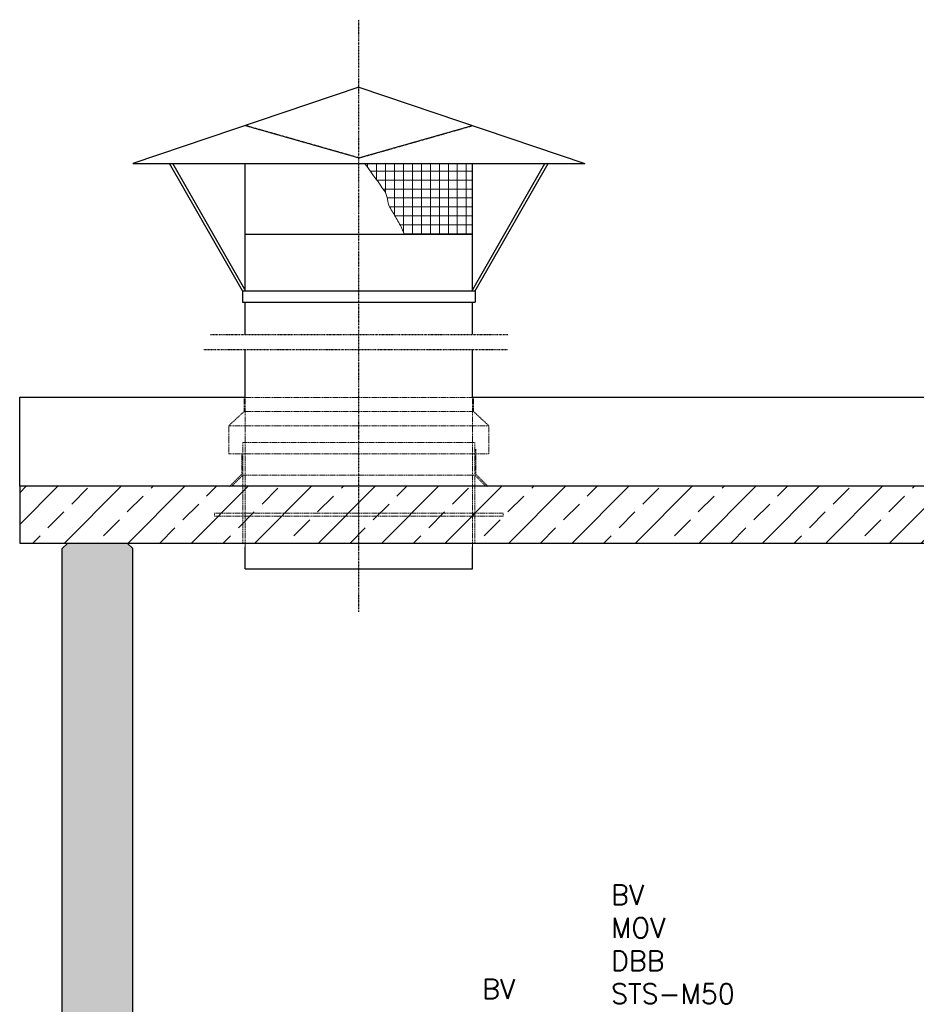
# Model space of a CAD drawing. Header units: millimetres. Extents: x -197187 to 241957296, y -45270 to 70505.
# Tile 16 of 116: x -51877 to -48704, y -24593 to -21110. Entities that reach past the tile are written whole.
import ezdxf

# ---------------------------------------------------------------- set-up
doc = ezdxf.new("R2010")
doc.units = ezdxf.units.MM
doc.header["$LTSCALE"] = 0.5
for name, pattern in [('DASHDOT', [1, 0.5, -0.25, 0, -0.25]), ('HIDDEN', [0.375, 0.25, -0.125]), ('JIS_02_1.0', [2, 1, -1])]:
    doc.linetypes.add(name, pattern=pattern)
for name, color, linetype in [('21', 7, 'Continuous'), ('41', 7, 'Continuous'), ('P-MU025ENTLÜ', 7, 'Continuous'), ('P-MU150AUSL', 7, 'Continuous')]:
    doc.layers.add(name, color=color, linetype=linetype)
doc.styles.add('ROMANS', font='ROMANS', dxfattribs={"height": 0.2})
pattern_1 = [(45, (0, -877.6500483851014), (-112.2532015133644, 112.2532015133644), []), (45, (112.25325, -877.6500483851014), (-112.2532015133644, 112.2532015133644), [79.375, -39.6875])]

msp = doc.modelspace()

# ---------------------------------------------------------------- hatches: boundary and pattern name
at = {"lineweight": 5}
h = msp.add_hatch(dxfattribs=at)
h.set_pattern_fill('ANSI33', color=256, scale=25)
h.set_pattern_definition(pattern_1)
h.paths.add_polyline_path([(-42919.43366847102, -22760.15967597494), (-51876.86621399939, -22760.15967597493), (-51876.86621399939, -22960.89771979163), (-47546.93366847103, -22960.89771979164), (-47546.93366847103, -23460.89771979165), (-47146.93366847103, -23460.89771979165), (-47146.93366847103, -22960.89771979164), (-43406.93366847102, -22960.89771979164), (-43406.93366847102, -23460.89771979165), (-43006.93366847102, -23460.89771979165), (-43006.93366847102, -22960.89771979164), (-42919.43366847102, -22960.89771979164)])
h.paths.add_polyline_path([(-42829.43366847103, -22760.15967597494), (-42919.43366847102, -22760.15967597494), (-42919.43366847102, -22960.89771979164), (-42829.43366847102, -22960.89771979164)])
h.paths.add_polyline_path([(-42576.93366847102, -22760.15967597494), (-42829.43366847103, -22760.15967597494), (-42829.43366847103, -22960.89771979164), (-42576.93366847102, -22960.89771979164)])
h.paths.add_polyline_path([(-42324.43366847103, -22760.15967597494), (-42576.93366847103, -22760.15967597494), (-42576.93366847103, -22960.89771979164), (-42324.43366847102, -22960.89771979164)])
h.paths.add_polyline_path([(-42234.43366847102, -22760.15967597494), (-42324.43366847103, -22760.15967597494), (-42324.43366847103, -22960.89771979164), (-42234.43366847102, -22960.89771979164)])
h.paths.add_polyline_path([(-38686.22144018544, -22960.89771979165), (-38686.22144018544, -22760.15967597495), (-42234.43366847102, -22760.15967597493), (-42234.43366847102, -22960.89771979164)])
h = msp.add_hatch(dxfattribs=at)
h.set_pattern_fill('ANSI33', color=256, scale=25)
h.set_pattern_definition(pattern_1)
h.paths.add_polyline_path([(-51726.93366847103, -22980.89771979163), (-51706.93366847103, -22960.89771979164), (-51496.93366847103, -22960.89771979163), (-51476.93366847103, -22980.89771979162), (-51476.93366847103, -27409.87194976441), (-39076.93366847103, -27409.87194976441), (-39076.93366847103, -22980.89771979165), (-39056.93366847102, -22960.89771979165), (-38846.93366847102, -22960.89771979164), (-38826.93366847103, -22980.89771979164), (-38826.93366847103, -27709.87194976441), (-51726.93366847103, -27709.87194976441)])
at = {"layer": '21', "lineweight": 5}
h = msp.add_hatch(dxfattribs=at)
h.set_pattern_fill('NET', color=256, scale=10)
h.set_pattern_definition([(0, (-13688.82318771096, -37012.10638077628), (0, 31.75), []), (90, (-13688.82318771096, -37012.10638077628), (-31.75, 1.944126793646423e-15), [])])
edge = h.paths.add_edge_path()
edge.add_spline(control_points=[(-50655.82839326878, -21618.60121028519), (-50641.85399326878, -21637.76807695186), (-50627.87959326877, -21656.93494361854), (-50613.90519326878, -21676.1018102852)], knot_values=[0, 0, 0, 0, 0.2464909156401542, 0.2464909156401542, 0.2464909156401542, 0.2464909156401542], degree=3, periodic=0)
edge.add_spline(control_points=[(-50613.90519326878, -21676.1018102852), (-50603.64331833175, -21690.17668925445), (-50593.63804566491, -21704.42158592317), (-50584.05179326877, -21718.99061028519)], knot_values=[0.2464909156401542, 0.2464909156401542, 0.2464909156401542, 0.2464909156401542, 0.4274975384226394, 0.4274975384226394, 0.4274975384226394, 0.4274975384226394], degree=3, periodic=0)
edge.add_spline(control_points=[(-50584.05179326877, -21718.99061028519), (-50573.91891101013, -21734.39039347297), (-50576.83191589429, -21755.73350546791), (-50567.97699326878, -21771.8354102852)], knot_values=[0.4274975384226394, 0.4274975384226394, 0.4274975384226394, 0.4274975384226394, 0.6188255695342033, 0.6188255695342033, 0.6188255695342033, 0.6188255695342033], degree=3, periodic=0)
edge.add_spline(control_points=[(-50567.97699326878, -21771.8354102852), (-50560.54512410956, -21785.34961643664), (-50551.63795351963, -21798.09939802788), (-50544.24739326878, -21811.6606102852)], knot_values=[0.6188255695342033, 0.6188255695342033, 0.6188255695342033, 0.6188255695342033, 0.7794057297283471, 0.7794057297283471, 0.7794057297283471, 0.7794057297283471], degree=3, periodic=0)
edge.add_spline(control_points=[(-50544.24739326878, -21811.6606102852), (-50536.65670638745, -21825.58904229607), (-50528.19212715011, -21839.14919178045), (-50522.04879326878, -21853.7834102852)], knot_values=[0.7794057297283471, 0.7794057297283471, 0.7794057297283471, 0.7794057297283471, 0.9443341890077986, 0.9443341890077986, 0.9443341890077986, 0.9443341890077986], degree=3, periodic=0)
edge.add_spline(control_points=[(-50522.04879326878, -21853.7834102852), (-50519.97532660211, -21858.72267695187), (-50517.90185993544, -21863.66194361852), (-50515.82839326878, -21868.60121028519)], knot_values=[0.9443341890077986, 0.9443341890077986, 0.9443341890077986, 0.9443341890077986, 1, 1, 1, 1], degree=3, periodic=0)
edge.add_line((-50515.82839326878, -21868.60121028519), (-50274.93366847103, -21868.60121028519))
edge.add_line((-50274.93366847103, -21868.60121028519), (-50274.93366847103, -21618.60121028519))
edge.add_line((-50274.93366847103, -21618.60121028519), (-50655.82839326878, -21618.60121028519))

# ---------------------------------------------------------------- linework, layer by layer
at = {"linetype": 'JIS_02_1.0', "lineweight": 18, "ltscale": 3}
for p, q in [((-51078.93366847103, -22975.89771979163), (-51078.93366847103, -22395.89771979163)), ((-50274.93366847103, -22975.89771979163), (-50274.93366847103, -22395.89771979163)), ((-51082.93366847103, -22445.89771979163), (-50270.93366847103, -22445.89771979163)), ((-51082.93366847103, -22495.89771979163), (-51082.93366847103, -22445.89771979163)), ((-50270.93366847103, -22495.89771979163), (-50270.93366847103, -22445.89771979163)), ((-51082.93366847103, -22495.89771979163), (-51136.93366847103, -22545.89771979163)), ((-51082.93366847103, -22495.89771979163), (-50270.93366847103, -22495.89771979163)), ((-50270.93366847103, -22495.89771979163), (-50216.93366847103, -22545.89771979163)), ((-51136.93366847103, -22545.89771979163), (-50216.93366847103, -22545.89771979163)), ((-51136.93366847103, -22645.89771979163), (-51136.93366847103, -22545.89771979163)), ((-50216.93366847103, -22645.89771979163), (-50216.93366847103, -22545.89771979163)), ((-50266.43366847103, -22605.89771979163), (-51087.43366847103, -22605.89771979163)), ((-51087.43366847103, -22645.89771979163), (-51087.43366847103, -22605.89771979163)), ((-50266.43366847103, -22645.89771979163), (-50266.43366847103, -22605.89771979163)), ((-50262.89816847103, -22717.36221979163), (-50262.89816847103, -22629.43331979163)), ((-51136.93366847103, -22645.89771979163), (-50216.93366847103, -22645.89771979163)), ((-51090.96926847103, -22717.36221979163), (-51090.96926847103, -22645.89771979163)), ((-51087.43366847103, -22720.89771979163), (-51087.43366847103, -22645.89771979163)), ((-50266.43366847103, -22720.89771979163), (-50266.43366847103, -22645.89771979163)), ((-51090.96926847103, -22717.36221979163), (-51134.50476847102, -22760.89771979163)), ((-51087.43366847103, -22720.89771979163), (-51127.43366847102, -22760.89771979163)), ((-50266.43366847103, -22720.89771979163), (-51087.43366847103, -22720.89771979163)), ((-51087.43366847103, -22960.89771979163), (-51087.43366847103, -22720.89771979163)), ((-50266.43366847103, -22720.89771979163), (-50226.43366847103, -22760.89771979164)), ((-50266.43366847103, -22960.89771979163), (-50266.43366847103, -22720.89771979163)), ((-50262.89816847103, -22717.36221979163), (-50219.36266847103, -22760.89771979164)), ((-51187.43366847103, -22865.89771979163), (-51187.43366847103, -22855.89771979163)), ((-50166.43366847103, -22855.89771979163), (-51187.43366847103, -22855.89771979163)), ((-50166.43366847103, -22865.89771979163), (-51187.43366847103, -22865.89771979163)), ((-50166.43366847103, -22865.89771979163), (-50166.43366847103, -22855.89771979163))]:
    msp.add_line(p, q, dxfattribs=at)
for p, q in [((-51876.8662139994, -22444.735659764), (-51078.93366847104, -22444.735659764)), ((-51876.86621399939, -22760.15967597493), (-51876.86621399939, -22444.735659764)), ((-50274.93366847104, -22444.735659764), (-38686.22144018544, -22444.735659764)), ((-51726.93366847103, -22980.89771979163), (-51706.93366847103, -22960.89771979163)), ((-51706.93366847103, -22960.89771979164), (-51496.93366847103, -22960.89771979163)), ((-51476.93366847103, -22980.89771979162), (-51496.93366847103, -22960.89771979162))]:
    msp.add_line(p, q)
msp.add_lwpolyline([(-38686.22144018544, -22760.15967597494), (-51876.86621399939, -22760.15967597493), (-51876.86621399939, -22960.89771979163), (-47546.93366847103, -22960.89771979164)])
at = {"layer": '21', "linetype": 'DASHDOT', "ltscale": 10}
for p, q in [((-50676.93366847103, -23204.38551979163), (-50676.93366847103, -21109.61301979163)), ((-51201.96936847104, -22222.72651979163), (-50149.17616847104, -22222.72651979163)), ((-51225.51746847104, -22276.80491979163), (-50149.17616847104, -22276.80491979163))]:
    msp.add_line(p, q, dxfattribs=at)
at = {"layer": '21', "linetype": 'Continuous', "ltscale": 10}
for p, q in [((-50676.93366847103, -21348.60121028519), (-51476.93366847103, -21618.60121028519)), ((-50676.93366847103, -21348.60121028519), (-49876.93366847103, -21618.60121028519)), ((-51476.93366847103, -21618.60121028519), (-49876.93366847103, -21618.60121028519)), ((-51088.93366847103, -22068.60121028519), (-51346.93366847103, -21618.60121028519)), ((-51080.25846847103, -22063.6274102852), (-51335.40686847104, -21618.60121028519)), ((-51078.93366847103, -21868.60121028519), (-51078.93366847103, -21618.60121028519)), ((-50274.93366847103, -21868.60121028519), (-50274.93366847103, -21618.60121028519)), ((-50273.60906847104, -22063.6274102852), (-50018.46066847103, -21618.60121028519)), ((-50264.93366847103, -22068.60121028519), (-50006.93366847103, -21618.60121028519)), ((-51078.93366847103, -21868.60121028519), (-50274.93366847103, -21868.60121028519)), ((-51078.93366847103, -22068.60121028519), (-51078.93366847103, -21868.60121028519)), ((-50274.93366847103, -22068.60121028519), (-50274.93366847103, -21868.60121028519)), ((-51088.93366847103, -22068.60121028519), (-50264.93366847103, -22068.60121028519)), ((-51088.93366847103, -22068.60121028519), (-51088.93366847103, -22108.60121028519)), ((-50264.93366847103, -22068.60121028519), (-50264.93366847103, -22108.60121028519)), ((-51088.93366847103, -22108.60121028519), (-50264.93366847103, -22108.60121028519)), ((-51078.93366847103, -22222.72651979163), (-51078.93366847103, -22108.60121028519)), ((-50274.93366847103, -22222.72651979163), (-50274.93366847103, -22108.60121028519)), ((-51078.93366847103, -22445.89771979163), (-51078.93366847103, -22276.80491979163)), ((-50274.93366847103, -22445.89771979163), (-50274.93366847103, -22276.80491979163)), ((-51078.93366847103, -23052.37194976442), (-51078.93366847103, -22975.89771979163)), ((-50274.93366847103, -23052.37194976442), (-50274.93366847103, -22975.89771979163)), ((-51078.93366847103, -23052.37194976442), (-50274.93366847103, -23052.37194976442))]:
    msp.add_line(p, q, dxfattribs=at)
at = {"layer": '21', "linetype": 'HIDDEN', "ltscale": 10}
for q in [(-51078.93366847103, -21484.27621028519), (-50274.93366847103, -21484.27621028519)]:
    msp.add_line((-50676.93366847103, -21598.60121028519), q, dxfattribs=at)
at = {"layer": '21', "linetype": 'Continuous', "lineweight": 5, "ltscale": 10}
msp.add_open_spline([(-50655.82839326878, -21618.60121028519), (-50641.85399326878, -21637.76807695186), (-50627.87959326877, -21656.93494361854), (-50613.90519326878, -21676.1018102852), (-50603.64331833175, -21690.17668925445), (-50593.63804566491, -21704.42158592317), (-50584.05179326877, -21718.99061028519), (-50573.91891101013, -21734.39039347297), (-50576.83191589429, -21755.73350546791), (-50567.97699326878, -21771.8354102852), (-50560.54512410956, -21785.34961643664), (-50551.63795351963, -21798.09939802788), (-50544.24739326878, -21811.6606102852), (-50536.65670638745, -21825.58904229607), (-50528.19212715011, -21839.14919178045), (-50522.04879326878, -21853.7834102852), (-50519.97532660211, -21858.72267695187), (-50517.90185993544, -21863.66194361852), (-50515.82839326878, -21868.60121028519)], degree=3, knots=[0, 0, 0, 0, 0.2464909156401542, 0.2464909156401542, 0.2464909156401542, 0.4274975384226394, 0.4274975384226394, 0.4274975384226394, 0.6188255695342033, 0.6188255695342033, 0.6188255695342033, 0.7794057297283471, 0.7794057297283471, 0.7794057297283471, 0.9443341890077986, 0.9443341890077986, 0.9443341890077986, 1, 1, 1, 1], dxfattribs=at)
at = {"layer": '41', "linetype": 'Continuous', "ltscale": 10}
for p, q in [((-51726.93366847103, -27709.87194976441), (-51726.93366847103, -22980.89771979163)), ((-51476.93366847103, -27409.87194976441), (-51476.93366847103, -22980.89771979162))]:
    msp.add_line(p, q, dxfattribs=at)

# ---------------------------------------------------------------- texts
at = {"layer": 'P-MU025ENTLÜ', "linetype": 'Continuous', "ltscale": 10, "style": 'ROMANS'}
msp.add_text('BV', height=70, dxfattribs=at).set_placement((-50240.62906847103, -24573.34984976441))
at = {"layer": 'P-MU150AUSL', "insert": (-49784.35987989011, -24170.63106902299), "char_height": 70, "width": 824.3311419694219, "attachment_point": 1, "style": 'ROMANS'}
msp.add_mtext('BV\\PMOV\\PDBB\\PSTS-M50', dxfattribs=at)

doc.saveas('drawing.dxf')
